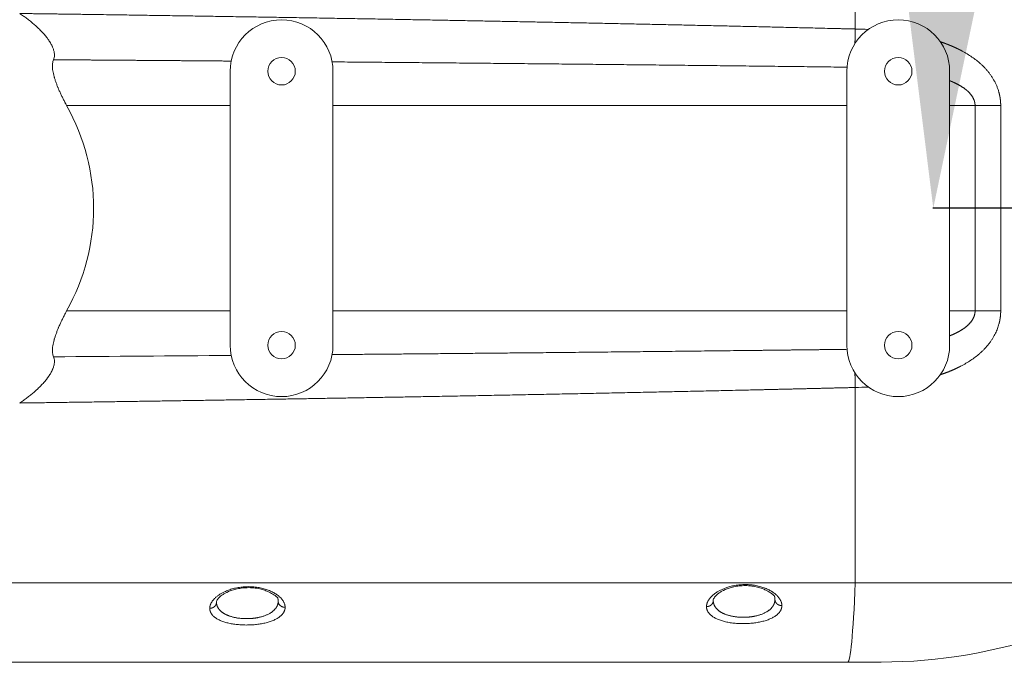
# Model space of a CAD drawing. Header units: millimetres. Extents: x 5437 to 18441, y -4466 to 3128.
# Tile 7 of 256: x 7197 to 7484, y -3033 to -2841. Entities that reach past the tile are written whole.
import ezdxf

# ---------------------------------------------------------------- set-up
doc = ezdxf.new("R2010")
doc.units = ezdxf.units.MM
doc.layers.add('1', color=7, linetype='Continuous', true_color=0xffffff)
doc.dimstyles.get("Standard").update_dxf_attribs({"dimtxt": 0.18, "dimasz": 0.18, "dimexe": 0.18, "dimexo": 0.0625, "dimgap": 0.09, "dimtad": 0, "dimtih": 1, "dimtoh": 1, "dimdec": 4, "dimzin": 0, "dimdsep": 46, "dimtxsty": 'Standard', "dimcen": 0.09, "dimadec": 0, "dimazin": 0, "dimtfac": 1, "dimtdec": 4, "dimtofl": 0, "dimtmove": 0, "dimatfit": 3, "dimfxl": 1, "dimtolj": 1, "dimtzin": 0, "dimarcsym": 0})

# ---------------------------------------------------------------- blocks, each defined once
blk = doc.blocks.new('*D53')
at = {"color": 0, "lineweight": -2, "transparency": 16777216}
for p, q in [((10989.43, -2154.42), (10692.92, -2240.82)), ((11069.43, -2154.42), (10989.43, -2154.42)), ((8443.39, -2896.32), (8443.57, -2896.32)), ((8443.48, -2896.41), (8443.48, -2896.23))]:
    blk.add_line(p, q, dxfattribs=at)
at = {"color": 0, "lineweight": 20, "transparency": 16777216}
blk.add_solid([(10689.19, -2228.02), (10696.65, -2253.62), (10616.11, -2263.2)], dxfattribs=at)
at = {"layer": 'Defpoints', "color": 0, "lineweight": 20, "transparency": 16777216}
for p in [(10616.11, -2263.2), (6270.85, -3529.44)]:
    blk.add_point(p, dxfattribs=at)
at = {"color": 0, "lineweight": 20, "transparency": 16777216, "insert": (11249.52, -2154.42), "char_height": 80, "attachment_point": 5}
blk.add_mtext('\\A1;R2260', dxfattribs=at)
blk = doc.blocks.new('*D54')
at = {"color": 0, "lineweight": -2, "transparency": 16777216}
blk.add_line((7492.69, -2896.32), (7463.52, -2896.32), dxfattribs=at)
at = {"color": 0, "lineweight": -3, "transparency": 16777216}
for start, end in [(14.72471, 87.32962), (101.5902, 175.27529)]:
    blk.add_arc((8434.12, -2896.32), 970.42, start, end, dxfattribs=at)
at = {"color": 0, "lineweight": 20, "transparency": 16777216}
for points in [[(9385.7, -2646.81), (9359.65, -2652.52), (9389.8, -2727.81)], [(7480.32, -2816.94), (7453.67, -2815.84), (7463.7, -2896.32)]]:
    blk.add_solid(points, dxfattribs=at)
at = {"layer": 'Defpoints', "color": 0, "lineweight": 20, "transparency": 16777216}
for p in [(7900.86, -2085.55), (10671.82, -2501.76), (7492.75, -2896.32), (7740.5, -2896.32), (8434.12, -2896.32)]:
    blk.add_point(p, dxfattribs=at)
at = {"color": 0, "lineweight": 20, "transparency": 16777216, "insert": (8359.24, -1928.79), "char_height": 80, "attachment_point": 5}
blk.add_mtext('\\A1;165%%D', dxfattribs=at)

msp = doc.modelspace()

# ---------------------------------------------------------------- linework, layer by layer
at = {"layer": '1', "color": 0, "lineweight": 20}
for p, q in [((7440.94571, -2771.93573), (7440.94571, -2843.9861)), ((7258.47995, -2856.32157), (7258.47995, -2936.32157)), ((7288.47995, -2936.32157), (7288.47995, -2856.32157)), ((7438.47995, -2856.32157), (7438.47995, -2936.32157)), ((7468.47995, -2936.32157), (7468.47995, -2856.32157)), ((7258.47995, -2866.32157), (7210.74, -2866.32157)), ((7438.47995, -2866.32157), (7288.47995, -2866.32157)), ((7475.89653, -2866.32157), (7468.47995, -2866.32157)), ((7475.89653, -2866.32157), (7475.89653, -2926.32157)), ((7483.37984, -2866.32157), (7483.37984, -2926.32157)), ((7258.47995, -2926.32157), (7210.74, -2926.32157)), ((7438.47995, -2926.32157), (7288.47995, -2926.32157)), ((7475.89653, -2926.32157), (7468.47995, -2926.32157)), ((7483.37984, -2926.32157), (7475.89653, -2926.32157)), ((7440.94571, -3005.7074), (7440.94571, -2948.65699)), ((7076.21968, -3005.7074), (7440.94571, -3005.7074)), ((7440.94571, -3005.7074), (7528.47995, -3005.7074)), ((7074.0279, -3028.82157), (7438.75393, -3028.82157)), ((7438.75393, -3028.82157), (7448.48005, -3028.82157))]:
    msp.add_line(p, q, dxfattribs=at)
for centre, radius, start, end in [((7273.47995, -2856.32157), 15, 0, 180), ((7453.47995, -2856.32157), 15, 0, 180), ((7273.47995, -2856.32157), 4, 90, 270), ((7273.47995, -2856.32157), 4, 270, 90), ((7453.47995, -2856.32157), 4, 90, 270), ((7453.47995, -2856.32157), 4, 270, 90), ((7273.47995, -2936.32157), 4, 90, 270), ((7273.47995, -2936.32157), 4, 270, 90), ((7453.47995, -2936.32157), 4, 90, 270), ((7453.47995, -2936.32157), 4, 270, 90), ((7273.47995, -2936.32157), 15, 180, 0), ((7453.47995, -2936.32157), 15, 180, 0), ((7448.48005, -2878.82157), 150, 270, 289.3347581)]:
    msp.add_arc(centre, radius, start, end, dxfattribs=at)
for centre, major_axis, ratio, start_param, end_param in [((7129.49656, -2896.32157), (89.11654, 0), 0.819152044, 5.859679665, 6.706690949), ((7438.75393, -2878.82157), (0, 150), 0.02739726, 3.141592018, 3.704128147)]:
    msp.add_ellipse(centre, major_axis=major_axis, ratio=ratio, start_param=start_param, end_param=end_param, dxfattribs=at)
for points, degree, knots in [([(7197.03055, -2839.45219), (7203.50519, -2839.54031), (7209.98004, -2839.63026), (7216.45506, -2839.72207), (7263.79749, -2840.40715), (7311.13897, -2841.19504), (7351.92434, -2841.95929), (7394.24773, -2842.85286), (7436.56912, -2843.87902), (7438.02801, -2843.91456), (7439.48688, -2843.95025), (7440.94571, -2843.9861)], 5, [0, 0, 0, 0, 0, 0, 0.132682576, 0.132682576, 0.132682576, 0.970101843, 0.970101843, 0.970101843, 1, 1, 1, 1, 1, 1]), ([(7206.91903, -2852.9579), (7207.01039, -2852.76439), (7207.07938, -2852.55455), (7207.17052, -2852.10212), (7207.19268, -2851.85952), (7207.18884, -2851.53523), (7207.18532, -2851.43636), (7207.17816, -2851.33509), (7207.17257, -2851.26704), (7207.16937, -2851.23279), (7207.15138, -2851.0609), (7207.13061, -2850.92085), (7207.0496, -2850.49357), (7206.97068, -2850.19919), (7206.81589, -2849.74473), (7206.75822, -2849.59109), (7206.66265, -2849.35754), (7206.62928, -2849.27917), (7206.57697, -2849.16087), (7206.55915, -2849.1213), (7206.52288, -2849.04219), (7206.50442, -2849.00261), (7206.33536, -2848.64623), (7206.16447, -2848.32815), (7205.78556, -2847.69057), (7205.57753, -2847.37106), (7205.32428, -2847.01133), (7205.29587, -2846.97135), (7205.23853, -2846.8914), (7205.20959, -2846.85141), (7205.1222, -2846.73174), (7205.06312, -2846.65226), (7204.88351, -2846.41469), (7204.76062, -2846.25747), (7204.38312, -2845.78912), (7204.11973, -2845.48131), (7203.5723, -2844.87389), (7203.28824, -2844.57428), (7202.70156, -2843.98275), (7202.39893, -2843.69083), (7202.01005, -2843.3305), (7201.9317, -2843.25862), (7201.7742, -2843.11554), (7201.53688, -2842.90202), (7201.29639, -2842.69172), (7200.81142, -2842.27516), (7200.48282, -2842.00287), (7199.81605, -2841.46813), (7199.47789, -2841.20568), (7198.79284, -2840.68985), (7198.44596, -2840.43647), (7197.74415, -2839.93814), (7197.38922, -2839.69319), (7197.03055, -2839.45219)], 3, [0, 0, 0, 0, 0.0625, 0.0625, 0.125, 0.125, 0.140625, 0.1484375, 0.1484375, 0.15625, 0.15625, 0.1875, 0.1875, 0.25, 0.25, 0.28125, 0.28125, 0.296875, 0.296875, 0.3046875, 0.3046875, 0.3125, 0.3125, 0.375, 0.375, 0.4375, 0.4375, 0.4453125, 0.4453125, 0.453125, 0.453125, 0.46875, 0.46875, 0.5, 0.5, 0.5625, 0.5625, 0.625, 0.625, 0.6875, 0.6875, 0.703125, 0.703125, 0.71875, 0.75, 0.75, 0.8125, 0.8125, 0.875, 0.875, 0.9375, 0.9375, 1, 1, 1, 1]), ([(7440.94571, -2843.9861), (7440.94571, -2843.98611), (7440.94571, -2843.98612), (7440.94571, -2843.98613), (7440.94571, -2843.98613), (7440.92436, -2844.85524), (7440.9013, -2845.72434), (7440.87665, -2846.58737), (7440.8506, -2847.43823), (7440.82334, -2848.27109)], 5, [0, 0, 0, 0, 0, 0, 0.00000612, 0.00000612, 0.00000612, 0.00000612, 1, 1, 1, 1, 1, 1]), ([(7465.76159, -2847.70987), (7465.79471, -2847.72099), (7465.86089, -2847.74321), (7465.95994, -2847.77676), (7466.05873, -2847.81043), (7466.15723, -2847.84425), (7466.25546, -2847.8782), (7466.35341, -2847.91229), (7466.45108, -2847.94652), (7466.54848, -2847.98088), (7466.64559, -2848.01538), (7466.74243, -2848.05002), (7466.839, -2848.08479), (7466.93528, -2848.1197), (7467.03129, -2848.15475), (7467.12702, -2848.18994), (7467.22248, -2848.22526), (7467.31766, -2848.26072), (7467.41257, -2848.29631), (7467.50719, -2848.33205), (7467.60155, -2848.36792), (7467.69562, -2848.40392), (7467.78942, -2848.44007), (7467.88295, -2848.47635), (7467.9762, -2848.51277), (7468.06918, -2848.54932), (7468.16188, -2848.58601), (7468.2543, -2848.62284), (7468.34646, -2848.65981), (7468.43833, -2848.69691), (7468.52994, -2848.73415), (7468.62127, -2848.77153), (7468.71232, -2848.80905), (7468.8031, -2848.8467), (7468.89361, -2848.88448), (7468.98385, -2848.92241), (7469.07381, -2848.96047), (7469.1635, -2848.99867), (7469.25291, -2849.03701), (7469.34206, -2849.07548), (7469.43093, -2849.11409), (7469.51953, -2849.15284), (7469.60785, -2849.19172), (7469.69591, -2849.23075), (7469.78369, -2849.2699), (7469.8712, -2849.3092), (7469.95844, -2849.34863), (7470.04541, -2849.3882), (7470.13211, -2849.42791), (7470.21854, -2849.46775), (7470.30469, -2849.50773), (7470.39058, -2849.54785), (7470.47619, -2849.5881), (7470.56154, -2849.6285), (7470.64662, -2849.66902), (7470.73142, -2849.70969), (7470.81596, -2849.75049), (7470.90022, -2849.79143), (7470.98422, -2849.83251), (7471.06795, -2849.87372), (7471.15141, -2849.91507), (7471.2346, -2849.95656), (7471.31753, -2849.99819), (7471.40018, -2850.03995), (7471.48257, -2850.08185), (7471.56469, -2850.12388), (7471.64654, -2850.16606), (7472.2146, -2850.46066), (7473.23458, -2851.02437), (7474.64838, -2851.9106), (7475.95904, -2852.84384), (7477.00289, -2853.69013), (7477.81429, -2854.42137), (7478.42508, -2855.01683), (7479.00123, -2855.62574), (7479.56195, -2856.26984), (7480.10305, -2856.95045), (7480.61968, -2857.66912), (7481.09274, -2858.40135), (7481.53638, -2859.17106), (7481.94556, -2859.97884), (7482.31423, -2860.82528), (7482.62888, -2861.68297), (7482.81423, -2862.3002), (7482.91008, -2862.66376), (7482.93736, -2862.77039), (7482.96382, -2862.87708), (7482.98946, -2862.98382), (7483.01428, -2863.09062), (7483.03828, -2863.19748), (7483.06147, -2863.3044), (7483.08384, -2863.41138), (7483.10539, -2863.51841), (7483.12612, -2863.6255), (7483.14604, -2863.73265), (7483.16515, -2863.83986), (7483.18343, -2863.94712), (7483.20091, -2864.05445), (7483.21756, -2864.16183), (7483.23341, -2864.26926), (7483.24844, -2864.37676), (7483.26265, -2864.48432), (7483.27606, -2864.59193), (7483.28864, -2864.6996), (7483.30042, -2864.80732), (7483.31138, -2864.91511), (7483.32153, -2865.02295), (7483.33087, -2865.13085), (7483.33939, -2865.23881), (7483.34711, -2865.34683), (7483.35401, -2865.45491), (7483.36009, -2865.56304), (7483.36537, -2865.67123), (7483.36984, -2865.77948), (7483.37349, -2865.88778), (7483.37633, -2865.99615), (7483.37835, -2866.10457), (7483.37961, -2866.21305), (7483.37977, -2866.28539), (7483.37985, -2866.32157)], 3, [0, 0, 0, 0, 0.003825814, 0.007644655, 0.011456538, 0.015261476, 0.019059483, 0.022850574, 0.026634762, 0.030412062, 0.034182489, 0.037946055, 0.041702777, 0.045452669, 0.049195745, 0.05293202, 0.056661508, 0.060384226, 0.064100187, 0.067809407, 0.0715119, 0.075207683, 0.07889677, 0.082579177, 0.086254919, 0.089924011, 0.09358647, 0.097242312, 0.100891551, 0.104534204, 0.108170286, 0.111799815, 0.115422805, 0.119039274, 0.122649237, 0.126252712, 0.129849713, 0.133440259, 0.137024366, 0.14060205, 0.144173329, 0.147738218, 0.151296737, 0.1548489, 0.158394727, 0.161934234, 0.165467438, 0.168994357, 0.172515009, 0.176029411, 0.179537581, 0.183039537, 0.186535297, 0.190024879, 0.193508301, 0.196985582, 0.20045674, 0.203921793, 0.20738076, 0.210833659, 0.21428051, 0.217721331, 0.22115614, 0.224584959, 0.228007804, 0.231424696, 0.234835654, 0.238240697, 0.302552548, 0.364511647, 0.424283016, 0.482050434, 0.514288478, 0.545860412, 0.576810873, 0.607187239, 0.640219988, 0.672534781, 0.704209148, 0.735325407, 0.768967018, 0.801946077, 0.834392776, 0.866443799, 0.870335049, 0.874218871, 0.878095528, 0.881965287, 0.885828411, 0.889685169, 0.893535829, 0.897380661, 0.901219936, 0.905053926, 0.908882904, 0.912707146, 0.916526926, 0.920342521, 0.924154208, 0.927962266, 0.931766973, 0.935568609, 0.939367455, 0.943163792, 0.946957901, 0.950750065, 0.954540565, 0.958329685, 0.962117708, 0.965904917, 0.969691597, 0.97347803, 0.977264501, 0.981051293, 0.98483869, 0.988626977, 0.992416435, 0.996207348, 1, 1, 1, 1]), ([(7206.91903, -2852.9579), (7206.84274, -2853.11951), (7206.71622, -2853.46481), (7206.63971, -2853.85418), (7206.58746, -2854.26583), (7206.57347, -2854.4828), (7206.57035, -2854.82538), (7206.57229, -2854.94244), (7206.57966, -2855.12239), (7206.58286, -2855.18313), (7206.5907, -2855.3054), (7206.59533, -2855.36701), (7206.62201, -2855.67739), (7206.65454, -2855.93319), (7206.74008, -2856.45928), (7206.79311, -2856.72958), (7206.91827, -2857.28449), (7206.99042, -2857.56909), (7207.0818, -2857.89732), (7207.0921, -2857.93391), (7207.11298, -2858.0073), (7207.12356, -2858.04411), (7207.15566, -2858.15468), (7207.22135, -2858.37644), (7207.29135, -2858.6001), (7207.43682, -2859.0499), (7207.54105, -2859.35308), (7207.76284, -2859.96593), (7207.88039, -2860.2756), (7208.06608, -2860.74491), (7208.16127, -2860.98077), (7208.25989, -2861.21844), (7208.32639, -2861.37728), (7208.36005, -2861.45697), (7208.52972, -2861.85529), (7208.67007, -2862.17399), (7208.95925, -2862.81157), (7209.10807, -2863.13045), (7209.41372, -2863.76845), (7209.57054, -2864.08756), (7209.8919, -2864.72605), (7210.05643, -2865.04542), (7210.26685, -2865.44478), (7210.30917, -2865.52466), (7210.39429, -2865.68444), (7210.43707, -2865.76431), (7210.56594, -2866.00358), (7210.6526, -2866.16275), (7210.74, -2866.32157)], 3, [0, 0, 0, 0, 0.0625, 0.125, 0.125, 0.1875, 0.1875, 0.21875, 0.21875, 0.234375, 0.234375, 0.25, 0.25, 0.3125, 0.3125, 0.375, 0.375, 0.4375, 0.4375, 0.4453125, 0.4453125, 0.453125, 0.453125, 0.46875, 0.5, 0.5, 0.5625, 0.5625, 0.625, 0.625, 0.65625, 0.671875, 0.671875, 0.6875, 0.6875, 0.75, 0.75, 0.8125, 0.8125, 0.875, 0.875, 0.9375, 0.9375, 0.953125, 0.953125, 0.96875, 0.96875, 1, 1, 1, 1]), ([(7206.91903, -2852.9579), (7211.33399, -2852.98874), (7215.74902, -2853.02002), (7220.1641, -2853.05173), (7230.53645, -2853.12727), (7240.90875, -2853.20527), (7246.8657, -2853.2509), (7252.82224, -2853.29736), (7258.77832, -2853.34468)], 5, [0, 0, 0, 0, 0, 0, 0.425661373, 0.425661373, 0.425661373, 1, 1, 1, 1, 1, 1]), ([(7288.22862, -2853.5872), (7317.23128, -2853.8346), (7346.22299, -2854.10342), (7375.21041, -2854.39578), (7405.28331, -2854.72644), (7435.3552, -2855.09057), (7436.41262, -2855.10341), (7437.47003, -2855.1163), (7438.52742, -2855.12923)], 5, [0, 0, 0, 0, 0, 0, 0.964836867, 0.964836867, 0.964836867, 1, 1, 1, 1, 1, 1]), ([(7468.47995, -2859.07), (7469.01384, -2859.28095), (7469.53776, -2859.50357), (7470.05031, -2859.73874), (7471.50286, -2860.46218), (7472.82374, -2861.30937), (7473.62203, -2861.92929), (7474.81074, -2863.11243), (7475.56294, -2864.47985), (7475.78552, -2865.08236), (7475.89652, -2865.70238), (7475.89653, -2866.32157)], 5, [0, 0, 0, 0, 0, 0, 0.233243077, 0.233243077, 0.233243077, 0.678456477, 0.678456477, 0.678456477, 1, 1, 1, 1, 1, 1]), ([(7206.91903, -2939.68523), (7206.84274, -2939.52363), (7206.71622, -2939.17832), (7206.6397, -2938.78895), (7206.58746, -2938.3773), (7206.57347, -2938.16033), (7206.57035, -2937.81775), (7206.57229, -2937.70069), (7206.57966, -2937.52074), (7206.58286, -2937.46), (7206.5907, -2937.33773), (7206.59533, -2937.27612), (7206.62201, -2936.96574), (7206.65454, -2936.70994), (7206.74009, -2936.18385), (7206.79311, -2935.91355), (7206.91827, -2935.35864), (7206.99042, -2935.07404), (7207.0818, -2934.74581), (7207.0921, -2934.70922), (7207.11298, -2934.63584), (7207.12356, -2934.59902), (7207.15566, -2934.48845), (7207.22135, -2934.26669), (7207.29136, -2934.04303), (7207.43682, -2933.59323), (7207.54105, -2933.29005), (7207.76284, -2932.6772), (7207.88039, -2932.36754), (7208.06608, -2931.89822), (7208.16127, -2931.66236), (7208.25989, -2931.4247), (7208.32639, -2931.26585), (7208.36005, -2931.18616), (7208.52972, -2930.78785), (7208.67007, -2930.46915), (7208.95925, -2929.83157), (7209.10808, -2929.51268), (7209.41372, -2928.87469), (7209.57054, -2928.55557), (7209.8919, -2927.91708), (7210.05643, -2927.59772), (7210.26685, -2927.19835), (7210.30917, -2927.11847), (7210.39429, -2926.9587), (7210.43707, -2926.87883), (7210.56594, -2926.63955), (7210.6526, -2926.48039), (7210.74, -2926.32157)], 3, [0, 0, 0, 0, 0.0625, 0.125, 0.125, 0.1875, 0.1875, 0.21875, 0.21875, 0.234375, 0.234375, 0.25, 0.25, 0.3125, 0.3125, 0.375, 0.375, 0.4375, 0.4375, 0.4453125, 0.4453125, 0.453125, 0.453125, 0.46875, 0.5, 0.5, 0.5625, 0.5625, 0.625, 0.625, 0.65625, 0.671875, 0.671875, 0.6875, 0.6875, 0.75, 0.75, 0.8125, 0.8125, 0.875, 0.875, 0.9375, 0.9375, 0.953125, 0.953125, 0.96875, 0.96875, 1, 1, 1, 1]), ([(7483.37985, -2926.32157), (7483.37982, -2926.34075), (7483.37978, -2926.3791), (7483.37942, -2926.43663), (7483.37886, -2926.49414), (7483.37806, -2926.55163), (7483.37703, -2926.60911), (7483.37578, -2926.66657), (7483.37429, -2926.72401), (7483.37258, -2926.78144), (7483.37064, -2926.83885), (7483.36848, -2926.89625), (7483.36608, -2926.95363), (7483.36346, -2927.011), (7483.3606, -2927.06835), (7483.35752, -2927.12568), (7483.35421, -2927.183), (7483.35068, -2927.2403), (7483.34691, -2927.29758), (7483.34292, -2927.35485), (7483.3387, -2927.41211), (7483.33425, -2927.46934), (7483.32957, -2927.52656), (7483.32466, -2927.58377), (7483.31952, -2927.64096), (7483.31416, -2927.69813), (7483.30857, -2927.75529), (7483.30274, -2927.81243), (7483.29669, -2927.86956), (7483.29041, -2927.92667), (7483.28391, -2927.98376), (7483.27717, -2928.04084), (7483.27021, -2928.0979), (7483.26301, -2928.15494), (7483.25559, -2928.21197), (7483.24794, -2928.26899), (7483.24006, -2928.32598), (7483.23195, -2928.38297), (7483.22361, -2928.43993), (7483.21505, -2928.49688), (7483.20625, -2928.55381), (7483.19723, -2928.61073), (7483.18797, -2928.66763), (7483.17849, -2928.72452), (7483.16878, -2928.78139), (7483.15884, -2928.83824), (7483.14867, -2928.89508), (7483.13827, -2928.9519), (7483.12764, -2929.00871), (7483.11678, -2929.0655), (7483.10569, -2929.12227), (7483.09437, -2929.17903), (7483.08283, -2929.23577), (7483.07105, -2929.2925), (7483.05904, -2929.34921), (7483.0468, -2929.4059), (7483.03434, -2929.46258), (7483.02164, -2929.51924), (7483.00872, -2929.57588), (7482.99556, -2929.63251), (7482.98217, -2929.68913), (7482.96856, -2929.74573), (7482.95471, -2929.80231), (7482.94063, -2929.85887), (7482.92632, -2929.91542), (7482.91179, -2929.97196), (7482.89702, -2930.02848), (7482.82495, -2930.29995), (7482.68274, -2930.78429), (7482.44411, -2931.47301), (7482.17103, -2932.15453), (7481.86332, -2932.82884), (7481.5056, -2933.5255), (7481.09302, -2934.2414), (7480.62064, -2934.97269), (7480.10478, -2935.69046), (7479.5642, -2936.37064), (7479.00367, -2937.01474), (7478.4273, -2937.62405), (7477.81622, -2938.21993), (7477.0046, -2938.95155), (7475.96059, -2939.79815), (7474.64984, -2940.7316), (7473.23589, -2941.61802), (7472.19203, -2942.19499), (7471.57508, -2942.51404), (7471.42003, -2942.59324), (7471.26403, -2942.67196), (7471.10707, -2942.75018), (7470.94916, -2942.82793), (7470.79028, -2942.90518), (7470.63046, -2942.98194), (7470.46967, -2943.05822), (7470.30792, -2943.13401), (7470.14521, -2943.20932), (7469.98153, -2943.28413), (7469.8169, -2943.35846), (7469.65129, -2943.4323), (7469.48472, -2943.50565), (7469.31718, -2943.57852), (7469.14868, -2943.6509), (7468.9792, -2943.72279), (7468.80875, -2943.79419), (7468.63733, -2943.86511), (7468.46493, -2943.93554), (7468.29156, -2944.00548), (7468.11722, -2944.07493), (7467.94189, -2944.1439), (7467.76559, -2944.21238), (7467.58831, -2944.28037), (7467.41005, -2944.34788), (7467.23081, -2944.41489), (7467.05058, -2944.48142), (7466.86938, -2944.54746), (7466.68718, -2944.61302), (7466.50401, -2944.67808), (7466.31984, -2944.74267), (7466.13469, -2944.80675), (7465.94857, -2944.87039), (7465.82398, -2944.9123), (7465.76158, -2944.93329)], 3, [0, 0, 0, 0, 0.00201069, 0.004020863, 0.006030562, 0.008039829, 0.010048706, 0.012057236, 0.01406546, 0.016073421, 0.018081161, 0.020088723, 0.022096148, 0.02410348, 0.02611076, 0.028118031, 0.030125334, 0.032132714, 0.03414021, 0.036147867, 0.038155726, 0.04016383, 0.04217222, 0.04418094, 0.046190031, 0.048199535, 0.050209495, 0.052219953, 0.054230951, 0.056242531, 0.058254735, 0.060267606, 0.062281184, 0.064295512, 0.066310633, 0.068326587, 0.070343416, 0.072361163, 0.074379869, 0.076399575, 0.078420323, 0.080442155, 0.082465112, 0.084489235, 0.086514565, 0.088541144, 0.090569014, 0.092598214, 0.094628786, 0.096660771, 0.098694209, 0.100729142, 0.102765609, 0.104803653, 0.106843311, 0.108884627, 0.110927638, 0.112972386, 0.115018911, 0.117067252, 0.11911745, 0.121169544, 0.123223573, 0.125279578, 0.127337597, 0.129397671, 0.131459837, 0.133524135, 0.159152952, 0.185015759, 0.21118345, 0.237724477, 0.264704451, 0.295778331, 0.327409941, 0.359681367, 0.392669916, 0.423059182, 0.454025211, 0.48561545, 0.517874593, 0.575647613, 0.635425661, 0.697392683, 0.761713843, 0.768141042, 0.774589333, 0.781058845, 0.787549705, 0.794062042, 0.800595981, 0.807151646, 0.813729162, 0.82032865, 0.826950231, 0.833594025, 0.84026015, 0.846948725, 0.853659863, 0.860393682, 0.867150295, 0.873929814, 0.880732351, 0.887558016, 0.894406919, 0.901279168, 0.90817487, 0.91509413, 0.922037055, 0.929003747, 0.93599431, 0.943008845, 0.950047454, 0.957110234, 0.964197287, 0.971308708, 0.978444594, 0.985605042, 0.992790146, 1, 1, 1, 1]), ([(7475.89653, -2926.32157), (7475.89654, -2927.16577), (7475.69029, -2928.00988), (7475.27731, -2928.8109), (7474.14187, -2930.30495), (7472.5434, -2931.53739), (7471.64705, -2932.09898), (7470.46725, -2932.72302), (7469.21674, -2933.27178), (7468.97339, -2933.3748), (7468.72774, -2933.47522), (7468.47995, -2933.57313)], 5, [0, 0, 0, 0, 0, 0, 0.438183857, 0.438183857, 0.438183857, 0.891766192, 0.891766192, 0.891766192, 1, 1, 1, 1, 1, 1]), ([(7206.91903, -2939.68523), (7207.01038, -2939.87875), (7207.07938, -2940.08858), (7207.17052, -2940.54102), (7207.19267, -2940.78361), (7207.18884, -2941.10791), (7207.18532, -2941.20678), (7207.17816, -2941.30805), (7207.17257, -2941.37609), (7207.16936, -2941.41034), (7207.15137, -2941.58224), (7207.13061, -2941.72228), (7207.04959, -2942.14957), (7206.97067, -2942.44394), (7206.81589, -2942.89841), (7206.75822, -2943.05205), (7206.66265, -2943.2856), (7206.62928, -2943.36396), (7206.57696, -2943.48227), (7206.55914, -2943.52183), (7206.52288, -2943.60095), (7206.50442, -2943.64052), (7206.33536, -2943.99691), (7206.16446, -2944.31499), (7205.78556, -2944.95257), (7205.57753, -2945.27207), (7205.32428, -2945.63181), (7205.29587, -2945.67178), (7205.23853, -2945.75174), (7205.20958, -2945.79172), (7205.1222, -2945.91139), (7205.06312, -2945.99087), (7204.88351, -2946.22844), (7204.76061, -2946.38567), (7204.38312, -2946.85402), (7204.11973, -2947.16182), (7203.5723, -2947.76925), (7203.28824, -2948.06886), (7202.70156, -2948.66039), (7202.39893, -2948.95231), (7202.01005, -2949.31263), (7201.93169, -2949.38452), (7201.7742, -2949.5276), (7201.53687, -2949.74111), (7201.29638, -2949.95142), (7200.81142, -2950.36797), (7200.48281, -2950.64027), (7199.81604, -2951.17501), (7199.47788, -2951.43746), (7198.79284, -2951.95329), (7198.44595, -2952.20667), (7197.74414, -2952.705), (7197.38921, -2952.94995), (7197.03054, -2953.19095)], 3, [0, 0, 0, 0, 0.0625, 0.0625, 0.125, 0.125, 0.140625, 0.1484375, 0.1484375, 0.15625, 0.15625, 0.1875, 0.1875, 0.25, 0.25, 0.28125, 0.28125, 0.296875, 0.296875, 0.3046875, 0.3046875, 0.3125, 0.3125, 0.375, 0.375, 0.4375, 0.4375, 0.4453125, 0.4453125, 0.453125, 0.453125, 0.46875, 0.46875, 0.5, 0.5, 0.5625, 0.5625, 0.625, 0.625, 0.6875, 0.6875, 0.703125, 0.703125, 0.71875, 0.75, 0.75, 0.8125, 0.8125, 0.875, 0.875, 0.9375, 0.9375, 1, 1, 1, 1]), ([(7438.52742, -2937.51391), (7428.72598, -2937.63376), (7418.91939, -2937.75005), (7409.10678, -2937.86298), (7379.03282, -2938.19905), (7348.95806, -2938.50575), (7328.70945, -2938.70014), (7308.46755, -2938.88329), (7288.22863, -2939.05594)], 5, [0, 0, 0, 0, 0, 0, 0.326449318, 0.326449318, 0.326449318, 1, 1, 1, 1, 1, 1]), ([(7440.94571, -2948.65704), (7430.74366, -2948.90777), (7420.53615, -2949.15073), (7410.32204, -2949.3864), (7361.5094, -2950.47863), (7312.69466, -2951.41607), (7274.15853, -2952.0764), (7235.60593, -2952.66593), (7197.03054, -2953.19095)], 5, [0, 0, 0, 0, 0, 0, 0.209367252, 0.209367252, 0.209367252, 1, 1, 1, 1, 1, 1]), ([(7397.5047, -3012.64924), (7397.50473, -3012.64047), (7397.50479, -3012.62294), (7397.50518, -3012.59662), (7397.50579, -3012.57029), (7397.50664, -3012.54393), (7397.50772, -3012.51756), (7397.50904, -3012.49117), (7397.5106, -3012.46476), (7397.5124, -3012.43834), (7397.51443, -3012.4119), (7397.5167, -3012.38544), (7397.5192, -3012.35896), (7397.52195, -3012.33247), (7397.52493, -3012.30596), (7397.52814, -3012.27943), (7397.5316, -3012.25288), (7397.53529, -3012.22632), (7397.53922, -3012.19974), (7397.54338, -3012.17314), (7397.54778, -3012.14653), (7397.55242, -3012.1199), (7397.5573, -3012.09325), (7397.56241, -3012.06658), (7397.56776, -3012.0399), (7397.57334, -3012.0132), (7397.57917, -3011.98648), (7397.58522, -3011.95975), (7397.59152, -3011.93299), (7397.59805, -3011.90622), (7397.60482, -3011.87944), (7397.61183, -3011.85263), (7397.61908, -3011.82581), (7397.62656, -3011.79898), (7397.63427, -3011.77212), (7397.64223, -3011.74525), (7397.65042, -3011.71836), (7397.65885, -3011.69145), (7397.66751, -3011.66453), (7397.67642, -3011.63759), (7397.68556, -3011.61063), (7397.72298, -3011.50297), (7397.79728, -3011.31463), (7397.92645, -3011.04587), (7398.07848, -3010.77789), (7398.2536, -3010.51038), (7398.45133, -3010.24423), (7398.67146, -3009.98039), (7398.91314, -3009.72016), (7399.26585, -3009.37641), (7399.76049, -3008.95707), (7400.44321, -3008.47336), (7401.20639, -3008.0185), (7402.05595, -3007.59535), (7402.9775, -3007.2151), (7403.8658, -3006.91921), (7404.68041, -3006.69794), (7405.40522, -3006.53583), (7406.14997, -3006.40376), (7406.91129, -3006.30303), (7407.68591, -3006.2357), (7408.4652, -3006.20295), (7409.24557, -3006.20475), (7410.02339, -3006.24171), (7410.78921, -3006.31309), (7411.53967, -3006.41722), (7412.27128, -3006.55316), (7412.97744, -3006.71877), (7413.65592, -3006.91145), (7414.30415, -3007.12931), (7414.91882, -3007.37003), (7415.49875, -3007.63081), (7416.04216, -3007.90949), (7416.54803, -3008.2043), (7417.01582, -3008.51268), (7417.44429, -3008.83256), (7417.80129, -3009.13554), (7418.0969, -3009.4169), (7418.33959, -3009.67319), (7418.56056, -3009.93399), (7418.75871, -3010.1977), (7418.93392, -3010.46332), (7419.08577, -3010.72996), (7419.21471, -3010.9982), (7419.29229, -3011.19562), (7419.33521, -3011.32143), (7419.35266, -3011.37531), (7419.36916, -3011.42914), (7419.38472, -3011.48294), (7419.39933, -3011.5367), (7419.413, -3011.59041), (7419.42572, -3011.64409), (7419.43749, -3011.69773), (7419.44832, -3011.75133), (7419.45821, -3011.80489), (7419.46715, -3011.85841), (7419.47514, -3011.91189), (7419.4822, -3011.96533), (7419.4883, -3012.01873), (7419.49346, -3012.07208), (7419.49767, -3012.1254), (7419.50095, -3012.17867), (7419.50326, -3012.23191), (7419.50469, -3012.2851), (7419.50485, -3012.32051), (7419.50492, -3012.33823)], 3, [0, 0, 0, 0, 0.001558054, 0.00311582, 0.004673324, 0.006230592, 0.007787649, 0.009344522, 0.010901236, 0.012457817, 0.014014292, 0.015570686, 0.017127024, 0.018683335, 0.020239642, 0.021795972, 0.023352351, 0.024908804, 0.026465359, 0.02802204, 0.029578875, 0.031135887, 0.032693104, 0.034250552, 0.035808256, 0.037366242, 0.038924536, 0.040483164, 0.042042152, 0.043601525, 0.045161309, 0.046721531, 0.048282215, 0.049843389, 0.051405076, 0.052967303, 0.054530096, 0.05609348, 0.057657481, 0.059222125, 0.060787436, 0.062353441, 0.077973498, 0.093554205, 0.109121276, 0.124700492, 0.140380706, 0.155981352, 0.171529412, 0.187052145, 0.218426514, 0.249436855, 0.280918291, 0.311909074, 0.343465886, 0.374476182, 0.395588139, 0.416442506, 0.437167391, 0.458200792, 0.479064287, 0.499904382, 0.520792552, 0.541666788, 0.562676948, 0.583422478, 0.604280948, 0.625387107, 0.646037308, 0.666869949, 0.687996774, 0.708615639, 0.729420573, 0.750502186, 0.771134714, 0.791913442, 0.812913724, 0.828425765, 0.843974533, 0.859588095, 0.875294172, 0.890856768, 0.906419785, 0.922009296, 0.93765124, 0.940778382, 0.943903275, 0.947026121, 0.950147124, 0.953266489, 0.956384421, 0.959501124, 0.962616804, 0.965731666, 0.968845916, 0.971959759, 0.975073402, 0.978187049, 0.981300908, 0.984415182, 0.98753008, 0.990645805, 0.993762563, 0.99688056, 1, 1, 1, 1]), ([(7252.50434, -3013.1443), (7252.50437, -3013.13568), (7252.50443, -3013.11844), (7252.50482, -3013.09256), (7252.50543, -3013.06666), (7252.50628, -3013.04075), (7252.50737, -3013.01481), (7252.50869, -3012.98886), (7252.51026, -3012.96289), (7252.51206, -3012.93691), (7252.5141, -3012.91091), (7252.51637, -3012.88489), (7252.51889, -3012.85885), (7252.52164, -3012.8328), (7252.52463, -3012.80673), (7252.52786, -3012.78064), (7252.53132, -3012.75453), (7252.53502, -3012.72841), (7252.53896, -3012.70227), (7252.54314, -3012.67611), (7252.54755, -3012.64994), (7252.55221, -3012.62375), (7252.5571, -3012.59754), (7252.56222, -3012.57131), (7252.56759, -3012.54507), (7252.57319, -3012.51881), (7252.57903, -3012.49253), (7252.58511, -3012.46624), (7252.59143, -3012.43993), (7252.59798, -3012.4136), (7252.60477, -3012.38726), (7252.6118, -3012.36089), (7252.61906, -3012.33451), (7252.62657, -3012.30812), (7252.63431, -3012.28171), (7252.64229, -3012.25527), (7252.65051, -3012.22883), (7252.65896, -3012.20236), (7252.66765, -3012.17588), (7252.67658, -3012.14938), (7252.68575, -3012.12287), (7252.72328, -3012.01698), (7252.7978, -3011.83175), (7252.92735, -3011.5674), (7253.07983, -3011.30381), (7253.25545, -3011.04071), (7253.45371, -3010.77895), (7253.67443, -3010.51948), (7253.91674, -3010.26356), (7254.27033, -3009.92554), (7254.76612, -3009.51326), (7255.45008, -3009.03793), (7256.21429, -3008.59117), (7256.97012, -3008.22191), (7257.67862, -3007.92597), (7258.31937, -3007.6926), (7258.99019, -3007.48194), (7259.6886, -3007.29592), (7260.41248, -3007.13716), (7261.15597, -3007.00786), (7261.91572, -3006.90928), (7262.68848, -3006.8434), (7263.46585, -3006.81135), (7264.24429, -3006.81311), (7265.02023, -3006.84927), (7265.7844, -3006.91911), (7266.53343, -3007.02102), (7267.26384, -3007.1541), (7267.96914, -3007.3163), (7268.64709, -3007.5051), (7269.29507, -3007.71867), (7269.90979, -3007.95477), (7270.49001, -3008.21066), (7271.03392, -3008.48424), (7271.54044, -3008.77376), (7272.009, -3009.07673), (7272.43831, -3009.3911), (7272.79611, -3009.68893), (7273.09243, -3009.96556), (7273.33576, -3010.21761), (7273.55733, -3010.47409), (7273.75604, -3010.73346), (7273.93177, -3010.99473), (7274.08409, -3011.25703), (7274.21343, -3011.52089), (7274.29125, -3011.71509), (7274.33431, -3011.83884), (7274.35181, -3011.89184), (7274.36837, -3011.94479), (7274.38397, -3011.99771), (7274.39863, -3012.05059), (7274.41234, -3012.10343), (7274.4251, -3012.15623), (7274.43692, -3012.20899), (7274.44778, -3012.26171), (7274.4577, -3012.31439), (7274.46667, -3012.36703), (7274.47469, -3012.41963), (7274.48176, -3012.47219), (7274.48789, -3012.52471), (7274.49306, -3012.57719), (7274.49729, -3012.62962), (7274.50057, -3012.68202), (7274.50289, -3012.73437), (7274.50433, -3012.78669), (7274.50449, -3012.82151), (7274.50456, -3012.83893)], 3, [0, 0, 0, 0, 0.001558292, 0.003116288, 0.004674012, 0.006231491, 0.007788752, 0.00934582, 0.010902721, 0.012459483, 0.01401613, 0.01557269, 0.017129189, 0.018685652, 0.020242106, 0.021798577, 0.023355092, 0.024911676, 0.026468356, 0.028025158, 0.029582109, 0.031139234, 0.032696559, 0.034254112, 0.035811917, 0.037370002, 0.038928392, 0.040487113, 0.042046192, 0.043605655, 0.045165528, 0.046725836, 0.048286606, 0.049847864, 0.051409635, 0.052971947, 0.054534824, 0.056098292, 0.057662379, 0.059227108, 0.060792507, 0.0623586, 0.077978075, 0.093558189, 0.109124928, 0.124704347, 0.140382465, 0.155982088, 0.171530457, 0.187055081, 0.21842721, 0.249443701, 0.280912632, 0.311904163, 0.333013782, 0.35384222, 0.374494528, 0.395601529, 0.41645568, 0.437183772, 0.458208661, 0.479067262, 0.499904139, 0.520788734, 0.541659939, 0.562665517, 0.583414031, 0.604270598, 0.625368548, 0.646024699, 0.666856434, 0.687974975, 0.708600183, 0.729405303, 0.750481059, 0.771119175, 0.791898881, 0.812895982, 0.828411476, 0.843962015, 0.859575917, 0.875281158, 0.89084637, 0.906411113, 0.922001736, 0.937644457, 0.94077194, 0.943897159, 0.94702032, 0.950141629, 0.953261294, 0.95637952, 0.959496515, 0.962612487, 0.965727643, 0.968842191, 0.971956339, 0.975070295, 0.978184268, 0.981298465, 0.984413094, 0.987528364, 0.990644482, 0.993761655, 0.996880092, 1, 1, 1, 1]), ([(7254.44212, -3011.70008), (7254.4191, -3011.35992), (7254.57983, -3010.73865), (7255.28367, -3009.89365), (7256.10082, -3009.24157), (7257.2489, -3008.5337), (7258.68796, -3007.90685), (7260.49351, -3007.42298), (7262.12351, -3007.16027), (7263.941, -3007.06924), (7265.80228, -3007.19666), (7267.48834, -3007.52382), (7268.83894, -3007.95336), (7269.72596, -3008.34355), (7270.32522, -3008.66169), (7270.95482, -3009.03202), (7271.68766, -3009.50084), (7272.14571, -3009.84906), (7272.3256, -3010.01567)], 3, [0, 0, 0, 0, 0.102682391, 0.185342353, 0.246754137, 0.290236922, 0.381956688, 0.432691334, 0.487133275, 0.545379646, 0.607531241, 0.66831919, 0.72163296, 0.76738702, 0.789692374, 0.818634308, 0.896624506, 1, 1, 1, 1]), ([(7399.44213, -3011.2103), (7399.42005, -3010.85783), (7399.58239, -3010.21621), (7400.2888, -3009.34761), (7401.10657, -3008.68128), (7402.25072, -3007.96154), (7403.68573, -3007.32346), (7405.48491, -3006.83111), (7407.10028, -3006.56433), (7408.89044, -3006.46927), (7410.71996, -3006.58922), (7412.38636, -3006.90697), (7413.73859, -3007.33239), (7414.63904, -3007.72621), (7415.25626, -3008.05354), (7415.91016, -3008.4401), (7416.67263, -3008.93942), (7417.1432, -3009.31849), (7417.32611, -3009.50442)], 3, [0, 0, 0, 0, 0.102749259, 0.185437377, 0.246871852, 0.29036374, 0.382053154, 0.432723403, 0.486704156, 0.544026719, 0.60480376, 0.664359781, 0.717248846, 0.763387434, 0.786161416, 0.815655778, 0.894976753, 1, 1, 1, 1]), ([(7252.50434, -3013.1443), (7252.81604, -3013.14089), (7253.127, -3013.08312), (7253.42143, -3012.97106), (7253.94596, -3012.6503), (7254.29771, -3012.17668), (7254.41924, -3011.91166), (7254.47995, -3011.63249), (7254.47995, -3011.35333)], 5, [0, 0, 0, 0, 0, 0, 0.5, 0.5, 0.5, 1, 1, 1, 1, 1, 1]), ([(7272.47995, -3011.05203), (7272.47995, -3012.07803), (7272.0918, -3013.07103), (7271.3048, -3013.97652), (7269.17975, -3015.3016), (7266.1034, -3016.01313), (7264.65648, -3016.18416), (7261.70282, -3016.23257), (7259.00514, -3015.72188), (7257.80965, -3015.332), (7256.00253, -3014.41553), (7254.9495, -3013.21262), (7254.63487, -3012.61895), (7254.47995, -3011.99469), (7254.47995, -3011.35333)], 5, [0, 0, 0, 0, 0, 0, 0.319198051, 0.319198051, 0.319198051, 0.558270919, 0.558270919, 0.558270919, 0.798709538, 0.798709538, 0.798709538, 1, 1, 1, 1, 1, 1]), ([(7272.47995, -3011.05203), (7272.47995, -3011.33494), (7272.5426, -3011.61785), (7272.66797, -3011.88597), (7273.03045, -3012.36322), (7273.56901, -3012.6812), (7273.8706, -3012.78992), (7274.18797, -3012.84241), (7274.50457, -3012.83893)], 5, [0, 0, 0, 0, 0, 0, 0.5, 0.5, 0.5, 1, 1, 1, 1, 1, 1]), ([(7397.5047, -3012.64924), (7397.81636, -3012.6458), (7398.12728, -3012.5882), (7398.42165, -3012.47653), (7398.94608, -3012.15694), (7399.29776, -3011.68509), (7399.41925, -3011.42108), (7399.47995, -3011.14297), (7399.47995, -3010.86487)], 5, [0, 0, 0, 0, 0, 0, 0.5, 0.5, 0.5, 1, 1, 1, 1, 1, 1]), ([(7417.47995, -3010.558), (7417.47995, -3011.60148), (7417.0928, -3012.61202), (7416.30802, -3013.53488), (7414.18765, -3014.8856), (7411.11188, -3015.61324), (7409.66765, -3015.7885), (7406.71851, -3015.83978), (7404.0237, -3015.32239), (7402.82959, -3014.92711), (7401.0139, -3013.99401), (7399.95463, -3012.76918), (7399.63653, -3012.16096), (7399.47995, -3011.52159), (7399.47995, -3010.86487)], 5, [0, 0, 0, 0, 0, 0, 0.319458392, 0.319458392, 0.319458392, 0.557688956, 0.557688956, 0.557688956, 0.797204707, 0.797204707, 0.797204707, 1, 1, 1, 1, 1, 1]), ([(7417.47995, -3010.558), (7417.47995, -3010.83988), (7417.54261, -3011.12177), (7417.66802, -3011.38891), (7418.03057, -3011.86442), (7418.56923, -3012.1812), (7418.87088, -3012.28949), (7419.1883, -3012.34174), (7419.50493, -3012.33822)], 5, [0, 0, 0, 0, 0, 0, 0.5, 0.5, 0.5, 1, 1, 1, 1, 1, 1]), ([(7274.50457, -3012.83893), (7274.50454, -3012.84751), (7274.50448, -3012.86466), (7274.5041, -3012.89035), (7274.50351, -3012.91601), (7274.50269, -3012.94164), (7274.50163, -3012.96724), (7274.50035, -3012.99281), (7274.49883, -3013.01835), (7274.49708, -3013.04385), (7274.49511, -3013.06933), (7274.4929, -3013.09477), (7274.49046, -3013.12018), (7274.4878, -3013.14556), (7274.4849, -3013.1709), (7274.48177, -3013.19622), (7274.47841, -3013.2215), (7274.47482, -3013.24676), (7274.471, -3013.27198), (7274.46695, -3013.29717), (7274.46267, -3013.32233), (7274.45816, -3013.34746), (7274.45342, -3013.37255), (7274.44845, -3013.39762), (7274.44325, -3013.42265), (7274.43782, -3013.44766), (7274.43215, -3013.47263), (7274.42626, -3013.49757), (7274.42014, -3013.52248), (7274.41378, -3013.54736), (7274.4072, -3013.57221), (7274.40039, -3013.59702), (7274.39334, -3013.62181), (7274.38607, -3013.64656), (7274.37856, -3013.67129), (7274.37083, -3013.69598), (7274.36286, -3013.72064), (7274.35467, -3013.74527), (7274.34624, -3013.76987), (7274.33758, -3013.79444), (7274.3287, -3013.81898), (7274.29192, -3013.91784), (7274.21865, -3014.08933), (7274.09065, -3014.33009), (7273.9397, -3014.56581), (7273.765, -3014.7976), (7273.56671, -3015.02485), (7273.34472, -3015.24687), (7273.1005, -3015.46212), (7272.80272, -3015.69521), (7272.44241, -3015.94252), (7272.00914, -3016.19952), (7271.53666, -3016.44304), (7271.02636, -3016.67224), (7270.47906, -3016.88603), (7269.89705, -3017.08351), (7269.28252, -3017.26404), (7268.63711, -3017.42663), (7267.96444, -3017.57045), (7267.26749, -3017.6951), (7266.54883, -3017.79974), (7265.81333, -3017.88377), (7265.06454, -3017.94709), (7264.30582, -3017.98906), (7263.54282, -3018.00947), (7262.77932, -3018.0085), (7262.01911, -3017.98584), (7261.2678, -3017.94165), (7260.52887, -3017.87644), (7259.80605, -3017.79022), (7259.1043, -3017.6835), (7258.42636, -3017.55708), (7257.77537, -3017.41125), (7257.15508, -3017.24681), (7256.56728, -3017.06469), (7256.01429, -3016.86548), (7255.49858, -3016.65007), (7255.02101, -3016.41952), (7254.58309, -3016.17463), (7254.21897, -3015.93765), (7253.91813, -3015.71332), (7253.6715, -3015.50545), (7253.44739, -3015.29028), (7253.24737, -3015.06944), (7253.0713, -3014.84359), (7252.91932, -3014.61335), (7252.79052, -3014.37747), (7252.71304, -3014.20024), (7252.66998, -3014.08518), (7252.65203, -3014.03431), (7252.63511, -3013.98328), (7252.61921, -3013.93208), (7252.60435, -3013.88072), (7252.59051, -3013.82919), (7252.5777, -3013.7775), (7252.56592, -3013.72565), (7252.55517, -3013.67363), (7252.54544, -3013.62145), (7252.53674, -3013.5691), (7252.52907, -3013.51658), (7252.52243, -3013.4639), (7252.51682, -3013.41105), (7252.51224, -3013.35803), (7252.50867, -3013.30485), (7252.50616, -3013.2515), (7252.5046, -3013.19798), (7252.50443, -3013.1622), (7252.50434, -3013.1443)], 3, [0, 0, 0, 0, 0.001567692, 0.003134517, 0.004700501, 0.006265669, 0.007830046, 0.009393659, 0.010956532, 0.012518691, 0.014080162, 0.01564097, 0.017201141, 0.0187607, 0.020319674, 0.021878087, 0.023435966, 0.024993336, 0.026550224, 0.028106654, 0.029662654, 0.031218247, 0.032773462, 0.034328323, 0.035882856, 0.037437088, 0.038991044, 0.040544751, 0.042098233, 0.043651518, 0.045204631, 0.046757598, 0.048310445, 0.049863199, 0.051415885, 0.052968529, 0.054521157, 0.056073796, 0.057626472, 0.059179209, 0.060732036, 0.062284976, 0.077972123, 0.093572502, 0.109113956, 0.124624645, 0.140347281, 0.155966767, 0.171514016, 0.187020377, 0.207992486, 0.228786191, 0.249484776, 0.270476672, 0.291290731, 0.312021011, 0.333012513, 0.353843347, 0.374618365, 0.39559171, 0.416435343, 0.437263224, 0.458200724, 0.479052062, 0.499936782, 0.520825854, 0.541676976, 0.562610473, 0.583448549, 0.604295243, 0.625266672, 0.646050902, 0.66688503, 0.687876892, 0.708614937, 0.729433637, 0.750430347, 0.771133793, 0.791932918, 0.812914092, 0.828422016, 0.843973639, 0.859601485, 0.875337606, 0.890842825, 0.906385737, 0.921995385, 0.937700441, 0.940967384, 0.944234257, 0.947501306, 0.95076878, 0.954036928, 0.957305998, 0.960576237, 0.963847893, 0.967121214, 0.970396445, 0.973673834, 0.976953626, 0.980236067, 0.983521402, 0.986809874, 0.990101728, 0.993397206, 0.996696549, 1, 1, 1, 1]), ([(7419.50493, -3012.33823), (7419.5049, -3012.34694), (7419.50484, -3012.36437), (7419.50447, -3012.39049), (7419.50388, -3012.41657), (7419.50305, -3012.44263), (7419.502, -3012.46865), (7419.50072, -3012.49464), (7419.49921, -3012.52059), (7419.49747, -3012.54652), (7419.4955, -3012.57241), (7419.49331, -3012.59828), (7419.49088, -3012.62411), (7419.48822, -3012.64991), (7419.48533, -3012.67567), (7419.48222, -3012.70141), (7419.47887, -3012.72711), (7419.4753, -3012.75278), (7419.47149, -3012.77842), (7419.46746, -3012.80403), (7419.4632, -3012.82961), (7419.4587, -3012.85516), (7419.45398, -3012.88067), (7419.44903, -3012.90616), (7419.44385, -3012.93161), (7419.43844, -3012.95703), (7419.4328, -3012.98242), (7419.42693, -3013.00777), (7419.42083, -3013.0331), (7419.4145, -3013.05839), (7419.40794, -3013.08366), (7419.40115, -3013.10889), (7419.39414, -3013.13409), (7419.38689, -3013.15926), (7419.37942, -3013.1844), (7419.37171, -3013.20951), (7419.36378, -3013.23458), (7419.35561, -3013.25963), (7419.34722, -3013.28464), (7419.3386, -3013.30963), (7419.32975, -3013.33458), (7419.2931, -3013.43513), (7419.22011, -3013.60956), (7419.09256, -3013.8545), (7418.94213, -3014.09435), (7418.768, -3014.33027), (7418.57032, -3014.56164), (7418.34896, -3014.78776), (7418.1054, -3015.00701), (7417.80835, -3015.24453), (7417.44882, -3015.49664), (7417.01636, -3015.75875), (7416.54458, -3016.00722), (7416.03487, -3016.24119), (7415.48797, -3016.45953), (7414.9062, -3016.66132), (7414.29169, -3016.84587), (7413.64606, -3017.01215), (7412.97295, -3017.1593), (7412.27532, -3017.28689), (7411.55575, -3017.39403), (7410.81916, -3017.4801), (7410.06912, -3017.54497), (7409.309, -3017.58799), (7408.54456, -3017.60891), (7407.77959, -3017.60795), (7407.01791, -3017.58475), (7406.26524, -3017.5395), (7405.52509, -3017.47274), (7404.80118, -3017.38446), (7404.09857, -3017.27524), (7403.41998, -3017.14588), (7402.76855, -3016.99672), (7402.14807, -3016.82858), (7401.56029, -3016.64245), (7401.00752, -3016.43894), (7400.49221, -3016.21898), (7400.01518, -3015.98367), (7399.57791, -3015.73383), (7399.21446, -3015.49218), (7398.91426, -3015.26351), (7398.66823, -3015.05171), (7398.44468, -3014.83251), (7398.24522, -3014.6076), (7398.06969, -3014.37767), (7397.9182, -3014.14333), (7397.78983, -3013.9033), (7397.71261, -3013.72298), (7397.66971, -3013.60593), (7397.65183, -3013.5542), (7397.63497, -3013.5023), (7397.61914, -3013.45023), (7397.60433, -3013.398), (7397.59054, -3013.3456), (7397.57778, -3013.29304), (7397.56605, -3013.24031), (7397.55533, -3013.18742), (7397.54565, -3013.13435), (7397.53698, -3013.08113), (7397.52934, -3013.02773), (7397.52272, -3012.97416), (7397.51713, -3012.92043), (7397.51257, -3012.86653), (7397.50902, -3012.81246), (7397.50651, -3012.75822), (7397.50496, -3012.70381), (7397.50479, -3012.66744), (7397.5047, -3012.64924)], 3, [0, 0, 0, 0, 0.001567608, 0.003134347, 0.004700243, 0.006265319, 0.007829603, 0.009393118, 0.010955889, 0.012517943, 0.014079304, 0.015639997, 0.017200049, 0.018759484, 0.020318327, 0.021876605, 0.023434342, 0.024991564, 0.026548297, 0.028104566, 0.029660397, 0.031215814, 0.032770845, 0.034325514, 0.035879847, 0.037433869, 0.038987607, 0.040541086, 0.042094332, 0.04364737, 0.045200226, 0.046752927, 0.048305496, 0.049857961, 0.051410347, 0.05296268, 0.054514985, 0.056067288, 0.057619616, 0.059171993, 0.060724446, 0.062277, 0.077964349, 0.093563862, 0.109103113, 0.12461, 0.140334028, 0.155953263, 0.171498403, 0.187000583, 0.207975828, 0.228768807, 0.249462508, 0.270458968, 0.291273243, 0.311999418, 0.332996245, 0.353828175, 0.374600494, 0.395579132, 0.416424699, 0.437251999, 0.458193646, 0.479047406, 0.49993395, 0.520825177, 0.541678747, 0.562616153, 0.583454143, 0.604302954, 0.62527966, 0.646061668, 0.666897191, 0.687894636, 0.708628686, 0.729447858, 0.750449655, 0.771148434, 0.791947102, 0.812931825, 0.828435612, 0.843985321, 0.859613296, 0.875351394, 0.890852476, 0.906393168, 0.922002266, 0.937708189, 0.940974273, 0.94424035, 0.947506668, 0.95077347, 0.954041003, 0.957309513, 0.960579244, 0.963850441, 0.967123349, 0.970398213, 0.973675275, 0.976954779, 0.980236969, 0.983522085, 0.98681037, 0.990102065, 0.993397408, 0.996696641, 1, 1, 1, 1])]:
    msp.add_open_spline(points, degree=degree, knots=knots, dxfattribs=at)
for points, degree in [([(7440.94571, -2843.98613), (7442.21444, -2844.0121), (7443.4823, -2844.05817), (7444.74803, -2844.12512)], 3), ([(7483.37985, -2866.32157), (7481.68233, -2866.32157), (7479.81429, -2866.32157), (7477.85521, -2866.32157), (7475.89653, -2866.32157)], 4), ([(7258.77831, -2939.29844), (7241.49418, -2939.43576), (7224.20932, -2939.56444), (7206.91903, -2939.68523)], 3), ([(7440.94571, -2948.65699), (7440.92436, -2947.78789), (7440.90129, -2946.91879), (7440.87665, -2946.05577), (7440.8506, -2945.20491), (7440.82334, -2944.37205)], 5), ([(7444.74802, -2948.51801), (7443.48231, -2948.58496), (7442.21443, -2948.63102), (7440.94571, -2948.65699)], 3), ([(7272.32382, -3010.0097), (7272.38604, -3010.21895), (7272.43287, -3010.42828), (7272.46421, -3010.63721), (7272.47995, -3010.84527), (7272.47995, -3011.05203)], 5), ([(7417.32426, -3009.49808), (7417.3863, -3009.71083), (7417.433, -3009.92368), (7417.46425, -3010.13613), (7417.47995, -3010.34772), (7417.47995, -3010.558)], 5)]:
    msp.add_open_spline(points, degree=degree, dxfattribs=at)

# ---------------------------------------------------------------- dimensions: what is measured, and where the dimension line sits
at = {"color": 0, "lineweight": 20}
dim = msp.add_angular_dim_2l(base=(7900.86303, -2085.54536), line1=((8434.11893, -2896.32157), (10671.81706, -2501.75501)), line2=((7740.5009, -2896.32157), (7492.74781, -2896.32157)), text='165%%D', dimstyle='Standard', override={"dimtxt": 80, "dimasz": 80, "dimlwd": 65533}, dxfattribs=at)
dim.commit()
dim.dimension.update_dxf_attribs({"geometry": '*D54', "text_midpoint": (8359.2409, -1928.79214), "dimtype": 162})
dim = msp.add_diameter_dim_2p(p1=(6270.84796, -3529.44022), p2=(10616.11195, -2263.20291), text='R2260', dimstyle='Standard', override={"dimtxt": 80, "dimasz": 80, "dimdec": 0}, dxfattribs=at)
dim.commit()
dim.dimension.update_dxf_attribs({"geometry": '*D53', "text_midpoint": (11249.52071, -2154.41547), "dimtype": 163})

doc.saveas('drawing.dxf')
